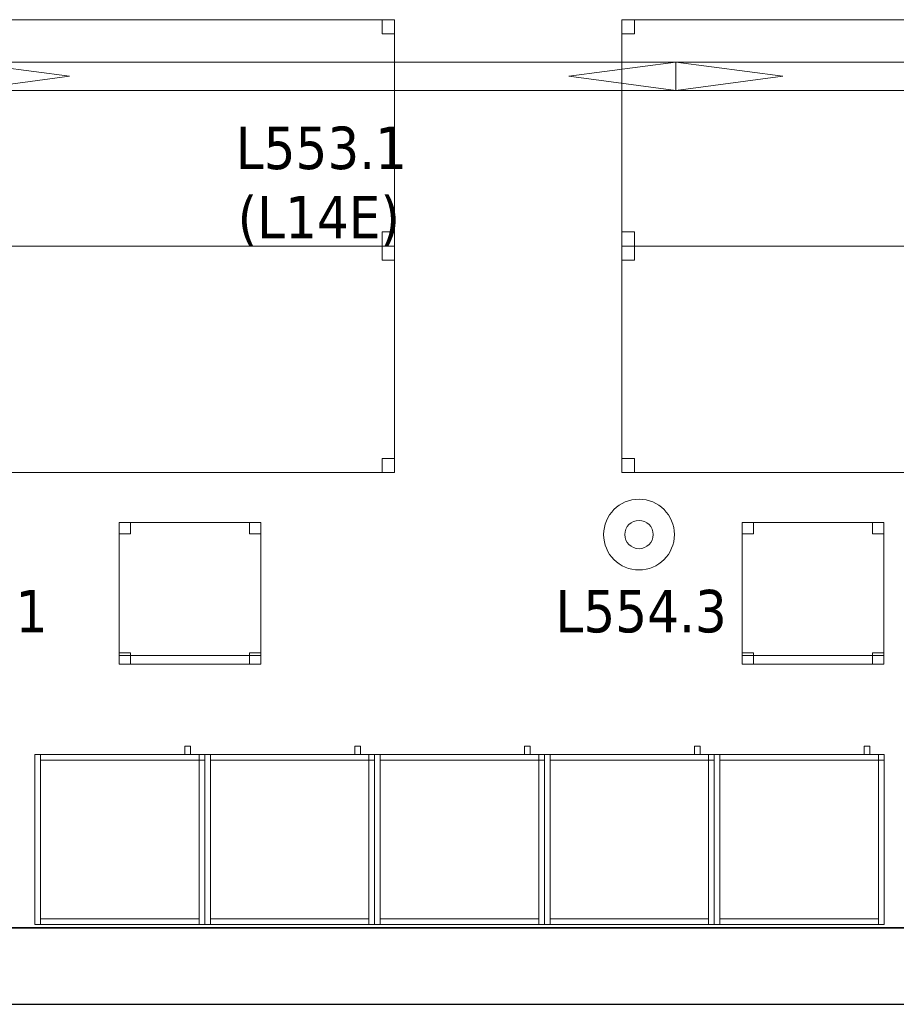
# Model space of a CAD drawing. Header units: metres. Extents: x 397.7 to 427.5, y 12.7 to 28.4.
# Tile 13 of 128: x 407.4 to 410.5, y 12.8 to 16.3. Entities that reach past the tile are written whole.
import ezdxf

# ---------------------------------------------------------------- set-up
doc = ezdxf.new("R2010")
doc.units = ezdxf.units.M
doc.layers.add('01_SUELOS', color=7, linetype='Continuous', lineweight=25, true_color=0x007f00)
for name, color, linetype, lineweight in [('02_MOBILIARIO', 7, 'Continuous', 18), ('A-DETL-____-MBND', 7, 'Continuous', 18), ('A-DETL-GENF-OTLN', 7, 'Continuous', 18), ('A-WALL-____-MCUT', 7, 'Continuous', 25), ('A-WALL-____-OTLN', 7, 'Continuous', 25), ('E-LITE-EQPM-IDEN', 7, 'Continuous', 30)]:
    doc.layers.add(name, color=color, linetype=linetype, lineweight=lineweight)
doc.styles.add('Tahoma_4', font='tahoma.ttf', dxfattribs={"height": 0.15})

# ---------------------------------------------------------------- blocks, each defined once
blk = doc.blocks.new('Family - Mur P5-151247-08_ENLLUMENAT_P5')
at = {"layer": 'A-WALL-____-MCUT', "color": 253, "true_color": 0xaaaaaa}
for p, q in [((25.4725, 0.27), (0.0535, 0.27)), ((0, 0), (25.4166, 0))]:
    blk.add_line(p, q, dxfattribs=at)
at = {"layer": 'A-WALL-____-OTLN', "color": 253, "true_color": 0xaaaaaa}
for p, q in [((25.4725, 0.27), (0.0535, 0.27)), ((0, 0), (25.4166, 0))]:
    blk.add_line(p, q, dxfattribs=at)
at = {"layer": 'A-WALL-____-OTLN', "color": 253, "lineweight": 18, "true_color": 0xaaaaaa}
blk.add_line((0, 0), (25.4166, 0), dxfattribs=at)
blk = doc.blocks.new('Family - Armai 60x60x60_P5-151291-08_ENLLUMENAT_P5')
at = {"layer": 'A-DETL-____-MBND', "color": 253, "true_color": 0xaaaaaa}
for p, q in [((0.53, 0.6), (0.53, 0.63)), ((0.53, 0.63), (0.53, 0.6)), ((0.53, 0.63), (0.55, 0.63)), ((0.55, 0.63), (0.53, 0.63)), ((0.55, 0.63), (0.55, 0.6)), ((0.55, 0.63), (0.55, 0.6)), ((0, 0.6), (0.6, 0.6)), ((0.6, 0.6), (0, 0.6)), ((0, 0), (0, 0.6)), ((0, 0.6), (0, 0)), ((0, 0.6), (0.02, 0.6)), ((0.02, 0.6), (0, 0.6)), ((0, 0), (0, 0.6)), ((0, 0.6), (0, 0)), ((0, 0.6), (0.6, 0.6)), ((0.6, 0.6), (0, 0.6)), ((0, 0), (0, 0.6)), ((0, 0.6), (0, 0)), ((0.02, 0.6), (0.02, 0)), ((0.02, 0), (0.02, 0.6)), ((0.02, 0.58), (0.02, 0.6)), ((0.02, 0.6), (0.02, 0.58)), ((0.02, 0.6), (0.58, 0.6)), ((0.58, 0.6), (0.02, 0.6)), ((0.55, 0.6), (0.53, 0.6)), ((0.53, 0.6), (0.55, 0.6)), ((0.58, 0.6), (0.6, 0.6)), ((0.6, 0.6), (0.58, 0.6)), ((0.58, 0), (0.58, 0.6)), ((0.58, 0.6), (0.58, 0)), ((0.58, 0.58), (0.58, 0.6)), ((0.58, 0.6), (0.6, 0.6)), ((0.58, 0.58), (0.58, 0.6)), ((0.6, 0.6), (0.58, 0.6)), ((0.58, 0.6), (0.58, 0.58)), ((0.58, 0.6), (0.58, 0.58)), ((0.6, 0.6), (0.6, 0)), ((0.6, 0), (0.6, 0.6)), ((0.6, 0.58), (0.6, 0.6)), ((0.6, 0.6), (0.6, 0.58)), ((0.6, 0.6), (0.6, 0)), ((0.6, 0), (0.6, 0.6)), ((0.6, 0.6), (0.6, 0)), ((0.6, 0), (0.6, 0.6)), ((0.58, 0.58), (0.02, 0.58)), ((0.02, 0.58), (0.58, 0.58)), ((0.6, 0.58), (0.58, 0.58)), ((0.58, 0.58), (0.6, 0.58)), ((0.6, 0), (0, 0)), ((0, 0), (0.6, 0)), ((0.02, 0), (0, 0)), ((0.02, 0), (0, 0)), ((0.6, 0), (0, 0)), ((0, 0), (0.6, 0)), ((0.02, 0), (0.02, 0.02)), ((0.02, 0.02), (0.02, 0)), ((0.02, 0.02), (0.58, 0.02)), ((0.58, 0.02), (0.02, 0.02)), ((0.58, 0), (0.02, 0)), ((0.02, 0), (0.58, 0)), ((0.58, 0.02), (0.58, 0)), ((0.58, 0.02), (0.58, 0)), ((0.6, 0), (0.58, 0)), ((0.6, 0), (0.58, 0))]:
    blk.add_line(p, q, dxfattribs=at)
blk = doc.blocks.new('Family - Armai 60x60x60_P5-151338-08_ENLLUMENAT_P5')
at = {"layer": 'A-DETL-____-MBND', "color": 253, "true_color": 0xaaaaaa}
for p, q in [((0.53, 0.6), (0.53, 0.63)), ((0.53, 0.63), (0.53, 0.6)), ((0.53, 0.63), (0.55, 0.63)), ((0.55, 0.63), (0.53, 0.63)), ((0.55, 0.63), (0.55, 0.6)), ((0.55, 0.63), (0.55, 0.6)), ((0, 0.6), (0.6, 0.6)), ((0.6, 0.6), (0, 0.6)), ((0, 0), (0, 0.6)), ((0, 0.6), (0, 0)), ((0, 0.6), (0.6, 0.6)), ((0.6, 0.6), (0, 0.6)), ((0, 0), (0, 0.6)), ((0, 0.6), (0, 0)), ((0, 0.6), (0.02, 0.6)), ((0.02, 0.6), (0, 0.6)), ((0, 0), (0, 0.6)), ((0, 0.6), (0, 0)), ((0.02, 0.58), (0.02, 0.6)), ((0.02, 0.6), (0.02, 0.58)), ((0.02, 0.6), (0.58, 0.6)), ((0.58, 0.6), (0.02, 0.6)), ((0.02, 0.6), (0.02, 0)), ((0.02, 0), (0.02, 0.6)), ((0.55, 0.6), (0.53, 0.6)), ((0.53, 0.6), (0.55, 0.6)), ((0.58, 0.6), (0.6, 0.6)), ((0.6, 0.6), (0.58, 0.6)), ((0.58, 0), (0.58, 0.6)), ((0.58, 0.6), (0.58, 0)), ((0.58, 0.6), (0.58, 0.58)), ((0.58, 0.6), (0.58, 0.58)), ((0.58, 0.58), (0.58, 0.6)), ((0.58, 0.6), (0.6, 0.6)), ((0.58, 0.58), (0.58, 0.6)), ((0.6, 0.6), (0.58, 0.6)), ((0.6, 0.6), (0.6, 0)), ((0.6, 0), (0.6, 0.6)), ((0.6, 0.6), (0.6, 0)), ((0.6, 0), (0.6, 0.6)), ((0.6, 0.6), (0.6, 0)), ((0.6, 0), (0.6, 0.6)), ((0.6, 0.58), (0.6, 0.6)), ((0.6, 0.6), (0.6, 0.58)), ((0.58, 0.58), (0.02, 0.58)), ((0.02, 0.58), (0.58, 0.58)), ((0.6, 0.58), (0.58, 0.58)), ((0.58, 0.58), (0.6, 0.58)), ((0.6, 0), (0, 0)), ((0, 0), (0.6, 0)), ((0.6, 0), (0, 0)), ((0, 0), (0.6, 0)), ((0.02, 0), (0, 0)), ((0.02, 0), (0, 0)), ((0.02, 0), (0.02, 0.02)), ((0.02, 0.02), (0.02, 0)), ((0.02, 0.02), (0.58, 0.02)), ((0.58, 0.02), (0.02, 0.02)), ((0.58, 0), (0.02, 0)), ((0.02, 0), (0.58, 0)), ((0.58, 0.02), (0.58, 0)), ((0.58, 0.02), (0.58, 0)), ((0.6, 0), (0.58, 0)), ((0.6, 0), (0.58, 0))]:
    blk.add_line(p, q, dxfattribs=at)
blk = doc.blocks.new('Family - Taula 140X80_P5-151388-08_ENLLUMENAT_P5')
at = {"layer": 'A-DETL-____-MBND', "color": 253, "true_color": 0xaaaaaa}
for p, q in [((0, 0.7501), (0, 0.8001)), ((0, 0.8001), (0.0437, 0.8001)), ((0.0437, 0.8001), (0, 0.8001)), ((0, 0.8001), (0, 0.7501)), ((0, 0), (0, 0.8001)), ((0, 0.8001), (1.3973, 0.8001)), ((1.3973, 0.8001), (0, 0.8001)), ((0, 0.8001), (0, 0)), ((0.0437, 0.8001), (0.0437, 0.7501)), ((0.0437, 0.7501), (0.0437, 0.8001)), ((1.3536, 0.7501), (1.3536, 0.8001)), ((1.3536, 0.8001), (1.3973, 0.8001)), ((1.3973, 0.8001), (1.3536, 0.8001)), ((1.3536, 0.8001), (1.3536, 0.7501)), ((1.3973, 0.8001), (1.3973, 0)), ((1.3973, 0), (1.3973, 0.8001)), ((1.3973, 0.8001), (1.3973, 0.7501)), ((1.3973, 0.7501), (1.3973, 0.8001)), ((0.0437, 0.7501), (0, 0.7501)), ((0, 0.7501), (0.0437, 0.7501)), ((1.3973, 0.7501), (1.3536, 0.7501)), ((1.3536, 0.7501), (1.3973, 0.7501)), ((0, 0), (0, 0.05)), ((0, 0.05), (0.0437, 0.05)), ((0.0437, 0.05), (0, 0.05)), ((0, 0.05), (0, 0)), ((0.0437, 0.05), (0.0437, 0)), ((0.0437, 0), (0.0437, 0.05)), ((1.3536, 0), (1.3536, 0.05)), ((1.3536, 0.05), (1.3973, 0.05)), ((1.3973, 0.05), (1.3536, 0.05)), ((1.3536, 0.05), (1.3536, 0)), ((1.3973, 0.05), (1.3973, 0)), ((1.3973, 0), (1.3973, 0.05)), ((0.0437, 0), (0, 0)), ((0, 0), (0.0437, 0)), ((1.3973, 0), (0, 0)), ((0, 0), (1.3973, 0)), ((1.3973, 0), (1.3536, 0)), ((1.3536, 0), (1.3973, 0))]:
    blk.add_line(p, q, dxfattribs=at)
blk = doc.blocks.new('Family - Armai 60x60x60_P5-151404-08_ENLLUMENAT_P5')
at = {"layer": 'A-DETL-____-MBND', "color": 253, "true_color": 0xaaaaaa}
for p, q in [((0.53, 0.6), (0.53, 0.63)), ((0.53, 0.63), (0.53, 0.6)), ((0.53, 0.63), (0.55, 0.63)), ((0.55, 0.63), (0.53, 0.63)), ((0.55, 0.63), (0.55, 0.6)), ((0.55, 0.63), (0.55, 0.6)), ((0, 0.6), (0.6, 0.6)), ((0.6, 0.6), (0, 0.6)), ((0, 0), (0, 0.6)), ((0, 0.6), (0, 0)), ((0, 0.6), (0.6, 0.6)), ((0.6, 0.6), (0, 0.6)), ((0, 0), (0, 0.6)), ((0, 0.6), (0, 0)), ((0, 0.6), (0.02, 0.6)), ((0.02, 0.6), (0, 0.6)), ((0, 0), (0, 0.6)), ((0, 0.6), (0, 0)), ((0.02, 0.58), (0.02, 0.6)), ((0.02, 0.6), (0.02, 0.58)), ((0.02, 0.6), (0.58, 0.6)), ((0.58, 0.6), (0.02, 0.6)), ((0.02, 0.6), (0.02, 0)), ((0.02, 0), (0.02, 0.6)), ((0.55, 0.6), (0.53, 0.6)), ((0.53, 0.6), (0.55, 0.6)), ((0.58, 0.6), (0.6, 0.6)), ((0.6, 0.6), (0.58, 0.6)), ((0.58, 0), (0.58, 0.6)), ((0.58, 0.6), (0.58, 0)), ((0.58, 0.58), (0.58, 0.6)), ((0.58, 0.6), (0.6, 0.6)), ((0.58, 0.58), (0.58, 0.6)), ((0.6, 0.6), (0.58, 0.6)), ((0.58, 0.6), (0.58, 0.58)), ((0.58, 0.6), (0.58, 0.58)), ((0.6, 0.6), (0.6, 0)), ((0.6, 0), (0.6, 0.6)), ((0.6, 0.58), (0.6, 0.6)), ((0.6, 0.6), (0.6, 0.58)), ((0.6, 0.6), (0.6, 0)), ((0.6, 0), (0.6, 0.6)), ((0.6, 0.6), (0.6, 0)), ((0.6, 0), (0.6, 0.6)), ((0.58, 0.58), (0.02, 0.58)), ((0.02, 0.58), (0.58, 0.58)), ((0.6, 0.58), (0.58, 0.58)), ((0.58, 0.58), (0.6, 0.58)), ((0.6, 0), (0, 0)), ((0, 0), (0.6, 0)), ((0.6, 0), (0, 0)), ((0, 0), (0.6, 0)), ((0.02, 0), (0, 0)), ((0.02, 0), (0, 0)), ((0.02, 0), (0.02, 0.02)), ((0.02, 0.02), (0.02, 0)), ((0.02, 0.02), (0.58, 0.02)), ((0.58, 0.02), (0.02, 0.02)), ((0.58, 0), (0.02, 0)), ((0.02, 0), (0.58, 0)), ((0.58, 0.02), (0.58, 0)), ((0.58, 0.02), (0.58, 0)), ((0.6, 0), (0.58, 0)), ((0.6, 0), (0.58, 0))]:
    blk.add_line(p, q, dxfattribs=at)
blk = doc.blocks.new('Family - Taula 140X80_P5-151465-08_ENLLUMENAT_P5')
at = {"layer": 'A-DETL-____-MBND', "color": 253, "true_color": 0xaaaaaa}
for p, q in [((0, 0.8001), (0.0437, 0.8001)), ((0, 0.7501), (0, 0.8001)), ((0.0437, 0.8001), (0, 0.8001)), ((0, 0.8001), (0, 0.7501)), ((0, 0.8001), (1.3973, 0.8001)), ((0, 0), (0, 0.8001)), ((1.3973, 0.8001), (0, 0.8001)), ((0, 0.8001), (0, 0)), ((0.0437, 0.8001), (0.0437, 0.7501)), ((0.0437, 0.7501), (0.0437, 0.8001)), ((1.3536, 0.8001), (1.3973, 0.8001)), ((1.3536, 0.7501), (1.3536, 0.8001)), ((1.3973, 0.8001), (1.3536, 0.8001)), ((1.3536, 0.8001), (1.3536, 0.7501)), ((1.3973, 0.8001), (1.3973, 0)), ((1.3973, 0), (1.3973, 0.8001)), ((1.3973, 0.8001), (1.3973, 0.7501)), ((1.3973, 0.7501), (1.3973, 0.8001)), ((0.0437, 0.7501), (0, 0.7501)), ((0, 0.7501), (0.0437, 0.7501)), ((1.3973, 0.7501), (1.3536, 0.7501)), ((1.3536, 0.7501), (1.3973, 0.7501)), ((0, 0.05), (0.0437, 0.05)), ((0, 0), (0, 0.05)), ((0.0437, 0.05), (0, 0.05)), ((0, 0.05), (0, 0)), ((0.0437, 0.05), (0.0437, 0)), ((0.0437, 0), (0.0437, 0.05)), ((1.3536, 0.05), (1.3973, 0.05)), ((1.3536, 0), (1.3536, 0.05)), ((1.3973, 0.05), (1.3536, 0.05)), ((1.3536, 0.05), (1.3536, 0)), ((1.3973, 0.05), (1.3973, 0)), ((1.3973, 0), (1.3973, 0.05)), ((0, 0), (1.3973, 0)), ((0.0437, 0), (0, 0)), ((0, 0), (0.0437, 0)), ((1.3973, 0), (1.3536, 0)), ((1.3536, 0), (1.3973, 0)), ((1.3973, 0), (0, 0))]:
    blk.add_line(p, q, dxfattribs=at)
blk = doc.blocks.new('Family - Taula 140X80_P5-151469-08_ENLLUMENAT_P5')
at = {"layer": 'A-DETL-____-MBND', "color": 253, "true_color": 0xaaaaaa}
for p, q in [((0, 0.7501), (0, 0.8001)), ((0, 0.8001), (0.0437, 0.8001)), ((0.0437, 0.8001), (0, 0.8001)), ((0, 0.8001), (0, 0.7501)), ((0, 0), (0, 0.8001)), ((0, 0.8001), (1.3973, 0.8001)), ((1.3973, 0.8001), (0, 0.8001)), ((0, 0.8001), (0, 0)), ((0.0437, 0.8001), (0.0437, 0.7501)), ((0.0437, 0.7501), (0.0437, 0.8001)), ((1.3536, 0.7501), (1.3536, 0.8001)), ((1.3536, 0.8001), (1.3973, 0.8001)), ((1.3973, 0.8001), (1.3536, 0.8001)), ((1.3536, 0.8001), (1.3536, 0.7501)), ((1.3973, 0.8001), (1.3973, 0.7501)), ((1.3973, 0.7501), (1.3973, 0.8001)), ((1.3973, 0.8001), (1.3973, 0)), ((1.3973, 0), (1.3973, 0.8001)), ((0.0437, 0.7501), (0, 0.7501)), ((0, 0.7501), (0.0437, 0.7501)), ((1.3973, 0.7501), (1.3536, 0.7501)), ((1.3536, 0.7501), (1.3973, 0.7501)), ((0, 0), (0, 0.05)), ((0, 0.05), (0.0437, 0.05)), ((0.0437, 0.05), (0, 0.05)), ((0, 0.05), (0, 0)), ((0.0437, 0.05), (0.0437, 0)), ((0.0437, 0), (0.0437, 0.05)), ((1.3536, 0), (1.3536, 0.05)), ((1.3536, 0.05), (1.3973, 0.05)), ((1.3973, 0.05), (1.3536, 0.05)), ((1.3536, 0.05), (1.3536, 0)), ((1.3973, 0.05), (1.3973, 0)), ((1.3973, 0), (1.3973, 0.05)), ((1.3973, 0), (0, 0)), ((0, 0), (1.3973, 0)), ((0.0437, 0), (0, 0)), ((0, 0), (0.0437, 0)), ((1.3973, 0), (1.3536, 0)), ((1.3536, 0), (1.3973, 0))]:
    blk.add_line(p, q, dxfattribs=at)
blk = doc.blocks.new('Family - Armai 60x60x60_P5-151481-08_ENLLUMENAT_P5')
at = {"layer": 'A-DETL-____-MBND', "color": 253, "true_color": 0xaaaaaa}
for p, q in [((0.53, 0.6), (0.53, 0.63)), ((0.53, 0.63), (0.53, 0.6)), ((0.53, 0.63), (0.55, 0.63)), ((0.55, 0.63), (0.53, 0.63)), ((0.55, 0.63), (0.55, 0.6)), ((0.55, 0.63), (0.55, 0.6)), ((0, 0.6), (0.6, 0.6)), ((0.6, 0.6), (0, 0.6)), ((0, 0), (0, 0.6)), ((0, 0.6), (0, 0)), ((0, 0.6), (0.6, 0.6)), ((0.6, 0.6), (0, 0.6)), ((0, 0), (0, 0.6)), ((0, 0.6), (0, 0)), ((0, 0.6), (0.02, 0.6)), ((0.02, 0.6), (0, 0.6)), ((0, 0), (0, 0.6)), ((0, 0.6), (0, 0)), ((0.02, 0.58), (0.02, 0.6)), ((0.02, 0.6), (0.02, 0.58)), ((0.02, 0.6), (0.58, 0.6)), ((0.58, 0.6), (0.02, 0.6)), ((0.02, 0.6), (0.02, 0)), ((0.02, 0), (0.02, 0.6)), ((0.55, 0.6), (0.53, 0.6)), ((0.53, 0.6), (0.55, 0.6)), ((0.58, 0.6), (0.58, 0.58)), ((0.58, 0.6), (0.58, 0.58)), ((0.58, 0.58), (0.58, 0.6)), ((0.58, 0.6), (0.6, 0.6)), ((0.58, 0.58), (0.58, 0.6)), ((0.6, 0.6), (0.58, 0.6)), ((0.58, 0.6), (0.6, 0.6)), ((0.6, 0.6), (0.58, 0.6)), ((0.58, 0), (0.58, 0.6)), ((0.58, 0.6), (0.58, 0)), ((0.6, 0.6), (0.6, 0)), ((0.6, 0), (0.6, 0.6)), ((0.6, 0.58), (0.6, 0.6)), ((0.6, 0.6), (0.6, 0.58)), ((0.6, 0.6), (0.6, 0)), ((0.6, 0), (0.6, 0.6)), ((0.6, 0.6), (0.6, 0)), ((0.6, 0), (0.6, 0.6)), ((0.58, 0.58), (0.02, 0.58)), ((0.02, 0.58), (0.58, 0.58)), ((0.6, 0.58), (0.58, 0.58)), ((0.58, 0.58), (0.6, 0.58)), ((0.6, 0), (0, 0)), ((0, 0), (0.6, 0)), ((0.6, 0), (0, 0)), ((0, 0), (0.6, 0)), ((0.02, 0), (0, 0)), ((0.02, 0), (0, 0)), ((0.02, 0), (0.02, 0.02)), ((0.02, 0.02), (0.02, 0)), ((0.02, 0.02), (0.58, 0.02)), ((0.58, 0.02), (0.02, 0.02)), ((0.58, 0), (0.02, 0)), ((0.02, 0), (0.58, 0)), ((0.58, 0.02), (0.58, 0)), ((0.58, 0.02), (0.58, 0)), ((0.6, 0), (0.58, 0)), ((0.6, 0), (0.58, 0))]:
    blk.add_line(p, q, dxfattribs=at)
blk = doc.blocks.new('Family - Armai 60x60x60_P5-151511-08_ENLLUMENAT_P5')
at = {"layer": 'A-DETL-____-MBND', "color": 253, "true_color": 0xaaaaaa}
for p, q in [((0.53, 0.6), (0.53, 0.63)), ((0.53, 0.63), (0.53, 0.6)), ((0.53, 0.63), (0.55, 0.63)), ((0.55, 0.63), (0.53, 0.63)), ((0.55, 0.63), (0.55, 0.6)), ((0.55, 0.63), (0.55, 0.6)), ((0, 0.6), (0.02, 0.6)), ((0.02, 0.6), (0, 0.6)), ((0, 0), (0, 0.6)), ((0, 0.6), (0, 0)), ((0, 0.6), (0.6, 0.6)), ((0.6, 0.6), (0, 0.6)), ((0, 0), (0, 0.6)), ((0, 0.6), (0, 0)), ((0, 0.6), (0.6, 0.6)), ((0.6, 0.6), (0, 0.6)), ((0, 0), (0, 0.6)), ((0, 0.6), (0, 0)), ((0.02, 0.58), (0.02, 0.6)), ((0.02, 0.6), (0.02, 0.58)), ((0.02, 0.6), (0.58, 0.6)), ((0.58, 0.6), (0.02, 0.6)), ((0.02, 0.6), (0.02, 0)), ((0.02, 0), (0.02, 0.6)), ((0.55, 0.6), (0.53, 0.6)), ((0.53, 0.6), (0.55, 0.6)), ((0.58, 0.6), (0.58, 0.58)), ((0.58, 0.6), (0.58, 0.58)), ((0.58, 0.58), (0.58, 0.6)), ((0.58, 0.6), (0.6, 0.6)), ((0.58, 0.58), (0.58, 0.6)), ((0.6, 0.6), (0.58, 0.6)), ((0.58, 0.6), (0.6, 0.6)), ((0.6, 0.6), (0.58, 0.6)), ((0.58, 0), (0.58, 0.6)), ((0.58, 0.6), (0.58, 0)), ((0.6, 0.58), (0.6, 0.6)), ((0.6, 0.6), (0.6, 0.58)), ((0.6, 0.6), (0.6, 0)), ((0.6, 0), (0.6, 0.6)), ((0.6, 0.6), (0.6, 0)), ((0.6, 0), (0.6, 0.6)), ((0.6, 0.6), (0.6, 0)), ((0.6, 0), (0.6, 0.6)), ((0.58, 0.58), (0.02, 0.58)), ((0.02, 0.58), (0.58, 0.58)), ((0.6, 0.58), (0.58, 0.58)), ((0.58, 0.58), (0.6, 0.58)), ((0.02, 0), (0, 0)), ((0.02, 0), (0, 0)), ((0.6, 0), (0, 0)), ((0, 0), (0.6, 0)), ((0.6, 0), (0, 0)), ((0, 0), (0.6, 0)), ((0.02, 0), (0.02, 0.02)), ((0.02, 0.02), (0.02, 0)), ((0.02, 0.02), (0.58, 0.02)), ((0.58, 0.02), (0.02, 0.02)), ((0.58, 0), (0.02, 0)), ((0.02, 0), (0.58, 0)), ((0.58, 0.02), (0.58, 0)), ((0.58, 0.02), (0.58, 0)), ((0.6, 0), (0.58, 0)), ((0.6, 0), (0.58, 0))]:
    blk.add_line(p, q, dxfattribs=at)
blk = doc.blocks.new('Family - Armai 60x60x60_P5-151565-08_ENLLUMENAT_P5')
at = {"layer": 'A-DETL-____-MBND', "color": 253, "true_color": 0xaaaaaa}
for p, q in [((0.53, 0.6), (0.53, 0.63)), ((0.53, 0.63), (0.53, 0.6)), ((0.53, 0.63), (0.55, 0.63)), ((0.55, 0.63), (0.53, 0.63)), ((0.55, 0.63), (0.55, 0.6)), ((0.55, 0.63), (0.55, 0.6)), ((0, 0.6), (0.6, 0.6)), ((0.6, 0.6), (0, 0.6)), ((0, 0), (0, 0.6)), ((0, 0.6), (0, 0)), ((0, 0.6), (0.02, 0.6)), ((0.02, 0.6), (0, 0.6)), ((0, 0), (0, 0.6)), ((0, 0.6), (0, 0)), ((0, 0.6), (0.6, 0.6)), ((0.6, 0.6), (0, 0.6)), ((0, 0), (0, 0.6)), ((0, 0.6), (0, 0)), ((0.02, 0.58), (0.02, 0.6)), ((0.02, 0.6), (0.02, 0.58)), ((0.02, 0.6), (0.58, 0.6)), ((0.58, 0.6), (0.02, 0.6)), ((0.02, 0.6), (0.02, 0)), ((0.02, 0), (0.02, 0.6)), ((0.55, 0.6), (0.53, 0.6)), ((0.53, 0.6), (0.55, 0.6)), ((0.58, 0.58), (0.58, 0.6)), ((0.58, 0.6), (0.6, 0.6)), ((0.58, 0.58), (0.58, 0.6)), ((0.6, 0.6), (0.58, 0.6)), ((0.58, 0.6), (0.6, 0.6)), ((0.6, 0.6), (0.58, 0.6)), ((0.58, 0), (0.58, 0.6)), ((0.58, 0.6), (0.58, 0)), ((0.58, 0.6), (0.58, 0.58)), ((0.58, 0.6), (0.58, 0.58)), ((0.6, 0.6), (0.6, 0)), ((0.6, 0), (0.6, 0.6)), ((0.6, 0.58), (0.6, 0.6)), ((0.6, 0.6), (0.6, 0.58)), ((0.6, 0.6), (0.6, 0)), ((0.6, 0), (0.6, 0.6)), ((0.6, 0.6), (0.6, 0)), ((0.6, 0), (0.6, 0.6)), ((0.58, 0.58), (0.02, 0.58)), ((0.02, 0.58), (0.58, 0.58)), ((0.6, 0.58), (0.58, 0.58)), ((0.58, 0.58), (0.6, 0.58)), ((0.6, 0), (0, 0)), ((0, 0), (0.6, 0)), ((0.02, 0), (0, 0)), ((0.02, 0), (0, 0)), ((0.6, 0), (0, 0)), ((0, 0), (0.6, 0)), ((0.02, 0), (0.02, 0.02)), ((0.02, 0.02), (0.02, 0)), ((0.02, 0.02), (0.58, 0.02)), ((0.58, 0.02), (0.02, 0.02)), ((0.58, 0), (0.02, 0)), ((0.02, 0), (0.58, 0)), ((0.58, 0.02), (0.58, 0)), ((0.58, 0.02), (0.58, 0)), ((0.6, 0), (0.58, 0)), ((0.6, 0), (0.58, 0))]:
    blk.add_line(p, q, dxfattribs=at)
blk = doc.blocks.new('Family - Taula 140X80_P5-151592-08_ENLLUMENAT_P5')
at = {"layer": 'A-DETL-____-MBND', "color": 253, "true_color": 0xaaaaaa}
for p, q in [((0, 0.8001), (0.0437, 0.8001)), ((0, 0.7501), (0, 0.8001)), ((0.0437, 0.8001), (0, 0.8001)), ((0, 0.8001), (0, 0.7501)), ((0, 0.8001), (1.3973, 0.8001)), ((0, 0), (0, 0.8001)), ((1.3973, 0.8001), (0, 0.8001)), ((0, 0.8001), (0, 0)), ((0.0437, 0.8001), (0.0437, 0.7501)), ((0.0437, 0.7501), (0.0437, 0.8001)), ((1.3536, 0.8001), (1.3973, 0.8001)), ((1.3536, 0.7501), (1.3536, 0.8001)), ((1.3973, 0.8001), (1.3536, 0.8001)), ((1.3536, 0.8001), (1.3536, 0.7501)), ((1.3973, 0.8001), (1.3973, 0)), ((1.3973, 0), (1.3973, 0.8001)), ((1.3973, 0.8001), (1.3973, 0.7501)), ((1.3973, 0.7501), (1.3973, 0.8001)), ((0.0437, 0.7501), (0, 0.7501)), ((0, 0.7501), (0.0437, 0.7501)), ((1.3973, 0.7501), (1.3536, 0.7501)), ((1.3536, 0.7501), (1.3973, 0.7501)), ((0, 0.05), (0.0437, 0.05)), ((0, 0), (0, 0.05)), ((0.0437, 0.05), (0, 0.05)), ((0, 0.05), (0, 0)), ((0.0437, 0.05), (0.0437, 0)), ((0.0437, 0), (0.0437, 0.05)), ((1.3536, 0.05), (1.3973, 0.05)), ((1.3536, 0), (1.3536, 0.05)), ((1.3973, 0.05), (1.3536, 0.05)), ((1.3536, 0.05), (1.3536, 0)), ((1.3973, 0.05), (1.3973, 0)), ((1.3973, 0), (1.3973, 0.05)), ((0.0437, 0), (0, 0)), ((0, 0), (0.0437, 0)), ((0, 0), (1.3973, 0)), ((1.3973, 0), (1.3536, 0)), ((1.3536, 0), (1.3973, 0)), ((1.3973, 0), (0, 0))]:
    blk.add_line(p, q, dxfattribs=at)
blk = doc.blocks.new('Family - Paviment P5-151720-08_ENLLUMENAT_P5')
at = {"layer": '01_SUELOS', "color": 9, "true_color": 0xaad4aa}
for p, q in [((0, 0), (25.4182, 0)), ((25.4182, 0), (0, 0))]:
    blk.add_line(p, q, dxfattribs=at)
blk = doc.blocks.new('Family - Cadira d_Oficina_P5-151729-08_ENLLUMENAT_P5')
at = {"layer": 'A-DETL-____-MBND', "color": 253, "true_color": 0xaaaaaa}
for p, q in [((0, 0.5), (0.04, 0.5)), ((0, 0.46), (0, 0.5)), ((0.04, 0.5), (0, 0.5)), ((0, 0.5), (0, 0.46)), ((0, 0), (0, 0.5)), ((0, 0.5), (0.5, 0.5)), ((0, 0.5), (0, 0)), ((0.5, 0.5), (0, 0.5)), ((0.04, 0.5), (0.04, 0.46)), ((0.04, 0.46), (0.04, 0.5)), ((0.46, 0.5), (0.5, 0.5)), ((0.46, 0.46), (0.46, 0.5)), ((0.5, 0.5), (0.46, 0.5)), ((0.46, 0.5), (0.46, 0.46)), ((0.5, 0.5), (0.5, 0.46)), ((0.5, 0.46), (0.5, 0.5)), ((0.5, 0.5), (0.5, 0)), ((0.5, 0), (0.5, 0.5)), ((0.04, 0.46), (0, 0.46)), ((0, 0.46), (0.04, 0.46)), ((0.5, 0.46), (0.46, 0.46)), ((0.46, 0.46), (0.5, 0.46)), ((0, 0.04), (0.04, 0.04)), ((0, 0), (0, 0.04)), ((0.04, 0.04), (0, 0.04)), ((0, 0.04), (0, 0)), ((0.04, 0.04), (0.04, 0)), ((0.04, 0), (0.04, 0.04)), ((0.46, 0.04), (0.5, 0.04)), ((0.46, 0), (0.46, 0.04)), ((0.5, 0.04), (0.46, 0.04)), ((0.46, 0.04), (0.46, 0)), ((0.5, 0.04), (0.5, 0)), ((0.5, 0), (0.5, 0.04)), ((0, 0.03), (0.5, 0.03)), ((0, 0), (0, 0.03)), ((0.5, 0.03), (0, 0.03)), ((0, 0.03), (0, 0)), ((0.04, 0), (0, 0)), ((0, 0), (0.04, 0)), ((0.5, 0), (0, 0)), ((0, 0), (0.5, 0)), ((0.5, 0), (0, 0)), ((0, 0), (0.5, 0)), ((0.46, 0), (0.5, 0)), ((0.5, 0.03), (0.5, 0)), ((0.5, 0), (0.5, 0.03)), ((0.5, 0), (0.46, 0))]:
    blk.add_line(p, q, dxfattribs=at)
blk = doc.blocks.new('Family - Armai 60x60x60_P5-151754-08_ENLLUMENAT_P5')
at = {"layer": 'A-DETL-____-MBND', "color": 253, "true_color": 0xaaaaaa}
for p, q in [((0.53, 0.6), (0.53, 0.63)), ((0.53, 0.63), (0.53, 0.6)), ((0.53, 0.63), (0.55, 0.63)), ((0.55, 0.63), (0.53, 0.63)), ((0.55, 0.63), (0.55, 0.6)), ((0.55, 0.63), (0.55, 0.6)), ((0, 0.6), (0.6, 0.6)), ((0.6, 0.6), (0, 0.6)), ((0, 0), (0, 0.6)), ((0, 0.6), (0, 0)), ((0, 0.6), (0.02, 0.6)), ((0.02, 0.6), (0, 0.6)), ((0, 0), (0, 0.6)), ((0, 0.6), (0, 0)), ((0, 0.6), (0.6, 0.6)), ((0.6, 0.6), (0, 0.6)), ((0, 0), (0, 0.6)), ((0, 0.6), (0, 0)), ((0.02, 0.58), (0.02, 0.6)), ((0.02, 0.6), (0.02, 0.58)), ((0.02, 0.6), (0.58, 0.6)), ((0.58, 0.6), (0.02, 0.6)), ((0.02, 0.6), (0.02, 0)), ((0.02, 0), (0.02, 0.6)), ((0.55, 0.6), (0.53, 0.6)), ((0.53, 0.6), (0.55, 0.6)), ((0.58, 0.6), (0.6, 0.6)), ((0.6, 0.6), (0.58, 0.6)), ((0.58, 0), (0.58, 0.6)), ((0.58, 0.6), (0.58, 0)), ((0.58, 0.6), (0.58, 0.58)), ((0.58, 0.6), (0.58, 0.58)), ((0.58, 0.58), (0.58, 0.6)), ((0.58, 0.6), (0.6, 0.6)), ((0.58, 0.58), (0.58, 0.6)), ((0.6, 0.6), (0.58, 0.6)), ((0.6, 0.6), (0.6, 0)), ((0.6, 0), (0.6, 0.6)), ((0.6, 0.6), (0.6, 0)), ((0.6, 0), (0.6, 0.6)), ((0.6, 0.58), (0.6, 0.6)), ((0.6, 0.6), (0.6, 0.58)), ((0.6, 0.6), (0.6, 0)), ((0.6, 0), (0.6, 0.6)), ((0.58, 0.58), (0.02, 0.58)), ((0.02, 0.58), (0.58, 0.58)), ((0.6, 0.58), (0.58, 0.58)), ((0.58, 0.58), (0.6, 0.58)), ((0.6, 0), (0, 0)), ((0, 0), (0.6, 0)), ((0.02, 0), (0, 0)), ((0.02, 0), (0, 0)), ((0.6, 0), (0, 0)), ((0, 0), (0.6, 0)), ((0.02, 0), (0.02, 0.02)), ((0.02, 0.02), (0.02, 0)), ((0.02, 0.02), (0.58, 0.02)), ((0.58, 0.02), (0.02, 0.02)), ((0.58, 0), (0.02, 0)), ((0.02, 0), (0.58, 0)), ((0.58, 0.02), (0.58, 0)), ((0.58, 0.02), (0.58, 0)), ((0.6, 0), (0.58, 0)), ((0.6, 0), (0.58, 0))]:
    blk.add_line(p, q, dxfattribs=at)
blk = doc.blocks.new('Family - Armai 60x60x60_P5-151824-08_ENLLUMENAT_P5')
at = {"layer": 'A-DETL-____-MBND', "color": 253, "true_color": 0xaaaaaa}
for p, q in [((0.53, 0.6), (0.53, 0.63)), ((0.53, 0.63), (0.53, 0.6)), ((0.53, 0.63), (0.55, 0.63)), ((0.55, 0.63), (0.53, 0.63)), ((0.55, 0.63), (0.55, 0.6)), ((0.55, 0.63), (0.55, 0.6)), ((0, 0.6), (0.02, 0.6)), ((0.02, 0.6), (0, 0.6)), ((0, 0), (0, 0.6)), ((0, 0.6), (0, 0)), ((0, 0.6), (0.6, 0.6)), ((0.6, 0.6), (0, 0.6)), ((0, 0), (0, 0.6)), ((0, 0.6), (0, 0)), ((0, 0.6), (0.6, 0.6)), ((0.6, 0.6), (0, 0.6)), ((0, 0), (0, 0.6)), ((0, 0.6), (0, 0)), ((0.02, 0.58), (0.02, 0.6)), ((0.02, 0.6), (0.02, 0.58)), ((0.02, 0.6), (0.58, 0.6)), ((0.58, 0.6), (0.02, 0.6)), ((0.02, 0.6), (0.02, 0)), ((0.02, 0), (0.02, 0.6)), ((0.55, 0.6), (0.53, 0.6)), ((0.53, 0.6), (0.55, 0.6)), ((0.58, 0.6), (0.58, 0.58)), ((0.58, 0.6), (0.58, 0.58)), ((0.58, 0.58), (0.58, 0.6)), ((0.58, 0.6), (0.6, 0.6)), ((0.58, 0.58), (0.58, 0.6)), ((0.6, 0.6), (0.58, 0.6)), ((0.58, 0.6), (0.6, 0.6)), ((0.6, 0.6), (0.58, 0.6)), ((0.58, 0), (0.58, 0.6)), ((0.58, 0.6), (0.58, 0)), ((0.6, 0.58), (0.6, 0.6)), ((0.6, 0.6), (0.6, 0.58)), ((0.6, 0.6), (0.6, 0)), ((0.6, 0), (0.6, 0.6)), ((0.6, 0.6), (0.6, 0)), ((0.6, 0), (0.6, 0.6)), ((0.6, 0.6), (0.6, 0)), ((0.6, 0), (0.6, 0.6)), ((0.58, 0.58), (0.02, 0.58)), ((0.02, 0.58), (0.58, 0.58)), ((0.6, 0.58), (0.58, 0.58)), ((0.58, 0.58), (0.6, 0.58)), ((0.02, 0), (0, 0)), ((0.02, 0), (0, 0)), ((0.6, 0), (0, 0)), ((0, 0), (0.6, 0)), ((0.6, 0), (0, 0)), ((0, 0), (0.6, 0)), ((0.02, 0), (0.02, 0.02)), ((0.02, 0.02), (0.02, 0)), ((0.02, 0.02), (0.58, 0.02)), ((0.58, 0.02), (0.02, 0.02)), ((0.58, 0), (0.02, 0)), ((0.02, 0), (0.58, 0)), ((0.58, 0.02), (0.58, 0)), ((0.58, 0.02), (0.58, 0)), ((0.6, 0), (0.58, 0)), ((0.6, 0), (0.58, 0))]:
    blk.add_line(p, q, dxfattribs=at)
blk = doc.blocks.new('Family - Armai 60x60x60_P5-151899-08_ENLLUMENAT_P5')
at = {"layer": 'A-DETL-____-MBND', "color": 253, "true_color": 0xaaaaaa}
for p, q in [((0.53, 0.6), (0.53, 0.63)), ((0.53, 0.63), (0.53, 0.6)), ((0.53, 0.63), (0.55, 0.63)), ((0.55, 0.63), (0.53, 0.63)), ((0.55, 0.63), (0.55, 0.6)), ((0.55, 0.63), (0.55, 0.6)), ((0, 0.6), (0.02, 0.6)), ((0.02, 0.6), (0, 0.6)), ((0, 0), (0, 0.6)), ((0, 0.6), (0, 0)), ((0, 0.6), (0.6, 0.6)), ((0.6, 0.6), (0, 0.6)), ((0, 0), (0, 0.6)), ((0, 0.6), (0, 0)), ((0, 0.6), (0.6, 0.6)), ((0.6, 0.6), (0, 0.6)), ((0, 0), (0, 0.6)), ((0, 0.6), (0, 0)), ((0.02, 0.6), (0.02, 0)), ((0.02, 0), (0.02, 0.6)), ((0.02, 0.58), (0.02, 0.6)), ((0.02, 0.6), (0.02, 0.58)), ((0.02, 0.6), (0.58, 0.6)), ((0.58, 0.6), (0.02, 0.6)), ((0.55, 0.6), (0.53, 0.6)), ((0.53, 0.6), (0.55, 0.6)), ((0.58, 0.58), (0.58, 0.6)), ((0.58, 0.6), (0.6, 0.6)), ((0.58, 0.58), (0.58, 0.6)), ((0.6, 0.6), (0.58, 0.6)), ((0.58, 0.6), (0.58, 0.58)), ((0.58, 0.6), (0.58, 0.58)), ((0.58, 0.6), (0.6, 0.6)), ((0.6, 0.6), (0.58, 0.6)), ((0.58, 0), (0.58, 0.6)), ((0.58, 0.6), (0.58, 0)), ((0.6, 0.58), (0.6, 0.6)), ((0.6, 0.6), (0.6, 0.58)), ((0.6, 0.6), (0.6, 0)), ((0.6, 0), (0.6, 0.6)), ((0.6, 0.6), (0.6, 0)), ((0.6, 0), (0.6, 0.6)), ((0.6, 0.6), (0.6, 0)), ((0.6, 0), (0.6, 0.6)), ((0.58, 0.58), (0.02, 0.58)), ((0.02, 0.58), (0.58, 0.58)), ((0.6, 0.58), (0.58, 0.58)), ((0.58, 0.58), (0.6, 0.58)), ((0.02, 0), (0, 0)), ((0.02, 0), (0, 0)), ((0.6, 0), (0, 0)), ((0, 0), (0.6, 0)), ((0.6, 0), (0, 0)), ((0, 0), (0.6, 0)), ((0.02, 0), (0.02, 0.02)), ((0.02, 0.02), (0.02, 0)), ((0.02, 0.02), (0.58, 0.02)), ((0.58, 0.02), (0.02, 0.02)), ((0.58, 0), (0.02, 0)), ((0.02, 0), (0.58, 0)), ((0.58, 0.02), (0.58, 0)), ((0.58, 0.02), (0.58, 0)), ((0.6, 0), (0.58, 0)), ((0.6, 0), (0.58, 0))]:
    blk.add_line(p, q, dxfattribs=at)
blk = doc.blocks.new('Family - Armai 60x60x60_P5-151927-08_ENLLUMENAT_P5')
at = {"layer": 'A-DETL-____-MBND', "color": 253, "true_color": 0xaaaaaa}
for p, q in [((0.53, 0.6), (0.53, 0.63)), ((0.53, 0.63), (0.53, 0.6)), ((0.53, 0.63), (0.55, 0.63)), ((0.55, 0.63), (0.53, 0.63)), ((0.55, 0.63), (0.55, 0.6)), ((0.55, 0.63), (0.55, 0.6)), ((0, 0.6), (0.6, 0.6)), ((0.6, 0.6), (0, 0.6)), ((0, 0), (0, 0.6)), ((0, 0.6), (0, 0)), ((0, 0.6), (0.6, 0.6)), ((0.6, 0.6), (0, 0.6)), ((0, 0), (0, 0.6)), ((0, 0.6), (0, 0)), ((0, 0.6), (0.02, 0.6)), ((0.02, 0.6), (0, 0.6)), ((0, 0), (0, 0.6)), ((0, 0.6), (0, 0)), ((0.02, 0.58), (0.02, 0.6)), ((0.02, 0.6), (0.02, 0.58)), ((0.02, 0.6), (0.58, 0.6)), ((0.58, 0.6), (0.02, 0.6)), ((0.02, 0.6), (0.02, 0)), ((0.02, 0), (0.02, 0.6)), ((0.55, 0.6), (0.53, 0.6)), ((0.53, 0.6), (0.55, 0.6)), ((0.58, 0.6), (0.6, 0.6)), ((0.6, 0.6), (0.58, 0.6)), ((0.58, 0), (0.58, 0.6)), ((0.58, 0.6), (0.58, 0)), ((0.58, 0.6), (0.58, 0.58)), ((0.58, 0.6), (0.58, 0.58)), ((0.58, 0.58), (0.58, 0.6)), ((0.58, 0.6), (0.6, 0.6)), ((0.58, 0.58), (0.58, 0.6)), ((0.6, 0.6), (0.58, 0.6)), ((0.6, 0.6), (0.6, 0)), ((0.6, 0), (0.6, 0.6)), ((0.6, 0.6), (0.6, 0)), ((0.6, 0), (0.6, 0.6)), ((0.6, 0.58), (0.6, 0.6)), ((0.6, 0.6), (0.6, 0.58)), ((0.6, 0.6), (0.6, 0)), ((0.6, 0), (0.6, 0.6)), ((0.58, 0.58), (0.02, 0.58)), ((0.02, 0.58), (0.58, 0.58)), ((0.6, 0.58), (0.58, 0.58)), ((0.58, 0.58), (0.6, 0.58)), ((0.6, 0), (0, 0)), ((0, 0), (0.6, 0)), ((0.6, 0), (0, 0)), ((0, 0), (0.6, 0)), ((0.02, 0), (0, 0)), ((0.02, 0), (0, 0)), ((0.02, 0), (0.02, 0.02)), ((0.02, 0.02), (0.02, 0)), ((0.02, 0.02), (0.58, 0.02)), ((0.58, 0.02), (0.02, 0.02)), ((0.58, 0), (0.02, 0)), ((0.02, 0), (0.58, 0)), ((0.58, 0.02), (0.58, 0)), ((0.58, 0.02), (0.58, 0)), ((0.6, 0), (0.58, 0)), ((0.6, 0), (0.58, 0))]:
    blk.add_line(p, q, dxfattribs=at)
blk = doc.blocks.new('Family - Cadira d_Oficina_P5-151933-08_ENLLUMENAT_P5')
at = {"layer": 'A-DETL-____-MBND', "color": 253, "true_color": 0xaaaaaa}
for p, q in [((0, 0), (0, 0.5)), ((0, 0.5), (0.5, 0.5)), ((0, 0.5), (0, 0)), ((0.5, 0.5), (0, 0.5)), ((0, 0.5), (0.04, 0.5)), ((0, 0.46), (0, 0.5)), ((0.04, 0.5), (0, 0.5)), ((0, 0.5), (0, 0.46)), ((0.04, 0.5), (0.04, 0.46)), ((0.04, 0.46), (0.04, 0.5)), ((0.46, 0.5), (0.5, 0.5)), ((0.46, 0.46), (0.46, 0.5)), ((0.5, 0.5), (0.46, 0.5)), ((0.46, 0.5), (0.46, 0.46)), ((0.5, 0.5), (0.5, 0.46)), ((0.5, 0.46), (0.5, 0.5)), ((0.5, 0.5), (0.5, 0)), ((0.5, 0), (0.5, 0.5)), ((0.04, 0.46), (0, 0.46)), ((0, 0.46), (0.04, 0.46)), ((0.5, 0.46), (0.46, 0.46)), ((0.46, 0.46), (0.5, 0.46)), ((0, 0.04), (0.04, 0.04)), ((0, 0), (0, 0.04)), ((0.04, 0.04), (0, 0.04)), ((0, 0.04), (0, 0)), ((0.04, 0.04), (0.04, 0)), ((0.04, 0), (0.04, 0.04)), ((0.46, 0.04), (0.5, 0.04)), ((0.46, 0), (0.46, 0.04)), ((0.5, 0.04), (0.46, 0.04)), ((0.46, 0.04), (0.46, 0)), ((0.5, 0.04), (0.5, 0)), ((0.5, 0), (0.5, 0.04)), ((0, 0.03), (0.5, 0.03)), ((0, 0), (0, 0.03)), ((0.5, 0.03), (0, 0.03)), ((0, 0.03), (0, 0)), ((0.5, 0), (0, 0)), ((0, 0), (0.5, 0)), ((0.5, 0), (0, 0)), ((0, 0), (0.5, 0)), ((0.04, 0), (0, 0)), ((0, 0), (0.04, 0)), ((0.46, 0), (0.5, 0)), ((0.5, 0.03), (0.5, 0)), ((0.5, 0), (0.5, 0.03)), ((0.5, 0), (0.46, 0))]:
    blk.add_line(p, q, dxfattribs=at)
blk = doc.blocks.new('LONDR55-XX_ZZ-ARQ-CAA-M3D-Londres55_ifc-1-08_ENLLUMENAT_P5')
at = {"layer": '01_SUELOS', "color": 253, "lineweight": 18, "true_color": 0xaaaaaa}
blk.add_blockref('Family - Paviment P5-151720-08_ENLLUMENAT_P5', (398.2952, 13.1106), dxfattribs=at)
at = {"layer": '02_MOBILIARIO', "color": 253, "lineweight": 18, "true_color": 0xaaaaaa}
for name, p in [('Family - Taula 140X80_P5-151465-08_ENLLUMENAT_P5', (407.342, 15.5193)), ('Family - Taula 140X80_P5-151592-08_ENLLUMENAT_P5', (409.5432, 15.5193)), ('Family - Taula 140X80_P5-151469-08_ENLLUMENAT_P5', (407.342, 14.7192)), ('Family - Taula 140X80_P5-151388-08_ENLLUMENAT_P5', (409.5432, 14.7192)), ('Family - Cadira d_Oficina_P5-151729-08_ENLLUMENAT_P5', (407.767, 14.0426)), ('Family - Cadira d_Oficina_P5-151933-08_ENLLUMENAT_P5', (409.9682, 14.0426)), ('Family - Armai 60x60x60_P5-151291-08_ENLLUMENAT_P5', (407.4693, 13.1231)), ('Family - Armai 60x60x60_P5-151899-08_ENLLUMENAT_P5', (407.4693, 13.1231)), ('Family - Armai 60x60x60_P5-151338-08_ENLLUMENAT_P5', (408.0693, 13.1231)), ('Family - Armai 60x60x60_P5-151754-08_ENLLUMENAT_P5', (408.0693, 13.1231)), ('Family - Armai 60x60x60_P5-151404-08_ENLLUMENAT_P5', (408.6693, 13.1231)), ('Family - Armai 60x60x60_P5-151565-08_ENLLUMENAT_P5', (408.6693, 13.1231)), ('Family - Armai 60x60x60_P5-151481-08_ENLLUMENAT_P5', (409.2693, 13.1231)), ('Family - Armai 60x60x60_P5-151927-08_ENLLUMENAT_P5', (409.2693, 13.1231)), ('Family - Armai 60x60x60_P5-151511-08_ENLLUMENAT_P5', (409.8693, 13.1231)), ('Family - Armai 60x60x60_P5-151824-08_ENLLUMENAT_P5', (409.8693, 13.1231))]:
    blk.add_blockref(name, p, dxfattribs=at)
at = {"layer": 'A-WALL-____-OTLN', "color": 253, "lineweight": 18, "true_color": 0xaaaaaa}
blk.add_blockref('Family - Mur P5-151247-08_ENLLUMENAT_P5', (398.2417, 12.8406), dxfattribs=at)
blk = doc.blocks.new('ZYR_06_02_02 Down Superficie - L 03-326956-08_ENLLUMENAT_P5')
at = {"layer": 'A-DETL-GENF-OTLN', "color": 92, "true_color": 0x00c400}
for radius in [0.125, 0.05]:
    blk.add_circle((0, 0), radius, dxfattribs=at)
blk = doc.blocks.new('ZYR_06_02_05 LLuminària Suspesa - L 14 E-850698-08_ENLLUMENAT_P5')
at = {"layer": 'A-DETL-GENF-OTLN', "color": 92, "true_color": 0x00c400}
for p, q in [((-1.26, 0.05), (1.26, 0.05)), ((-1.26, -0.05), (-1.26, 0.05)), ((-1.26, 0.05), (-0.882, 0)), ((0.882, 0), (1.26, 0.05)), ((1.26, 0.05), (1.26, -0.05)), ((-0.882, 0), (-1.26, -0.05)), ((0.882, 0), (1.26, -0.05)), ((1.26, -0.05), (-1.26, -0.05))]:
    blk.add_line(p, q, dxfattribs=at)

msp = doc.modelspace()

# ---------------------------------------------------------------- block references
at = {"lineweight": 5}
msp.add_blockref('LONDR55-XX_ZZ-ARQ-CAA-M3D-Londres55_ifc-1-08_ENLLUMENAT_P5', (0, 0), dxfattribs=at)
at = {"layer": 'A-DETL-GENF-OTLN', "color": 92, "true_color": 0x00c400}
for name, p in [('ZYR_06_02_05 LLuminària Suspesa - L 14 E-850698-08_ENLLUMENAT_P5', (408.4737, 16.1195)), ('ZYR_06_02_05 LLuminària Suspesa - L 14 E-850698-08_ENLLUMENAT_P5', (410.9937, 16.1195)), ('ZYR_06_02_02 Down Superficie - L 03-326956-08_ENLLUMENAT_P5', (409.6034, 14.5003))]:
    msp.add_blockref(name, p, dxfattribs=at)

# ---------------------------------------------------------------- texts
at = {"layer": 'E-LITE-EQPM-IDEN', "char_height": 0.15, "attachment_point": 1, "style": 'Tahoma_4'}
for s, insert, width in [('L553.1', (408.1787, 15.9416), 0.721519), ('(L14E)', (408.1854, 15.6968), 0.705485), ('L554.1', (406.9084, 14.3048), 0.721519), ('L554.3', (409.3084, 14.3048), 0.721519)]:
    msp.add_mtext(s, dxfattribs=dict(at, insert=insert, width=width))

doc.saveas('drawing.dxf')
